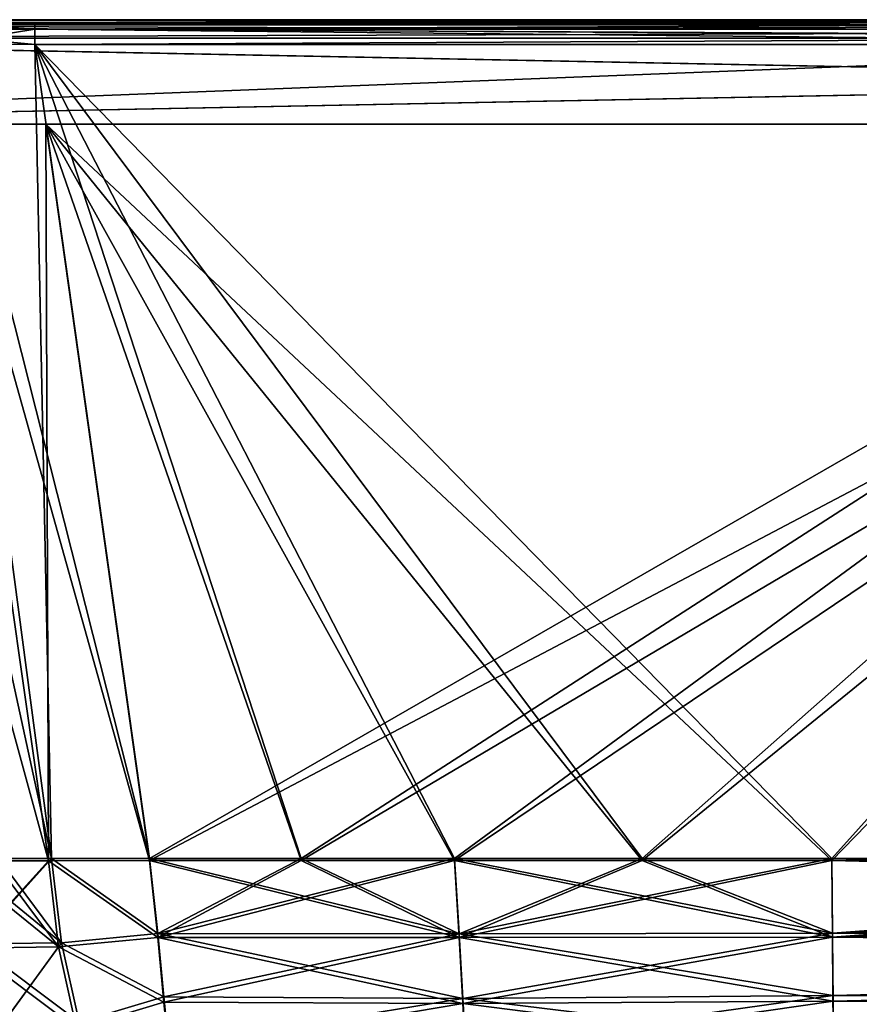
# Model space of a CAD drawing. Header units: millimetres. Extents: x -860 to 850, y -620 to 0.
# Tile 8 of 12: x -594 to -274, y -376 to 0. Entities that reach past the tile are written whole.
import ezdxf

# ---------------------------------------------------------------- set-up
doc = ezdxf.new("R2010")
doc.units = ezdxf.units.MM
doc.header["$LTSCALE"] = 65.185185
for name, color, linetype in [('106', 7, 'CONTINUOUS'), ('109', 7, 'CONTINUOUS'), ('11', 7, 'CONTINUOUS'), ('110', 7, 'CONTINUOUS'), ('112', 7, 'CONTINUOUS'), ('113', 7, 'CONTINUOUS'), ('116', 7, 'CONTINUOUS'), ('122', 7, 'CONTINUOUS'), ('123', 7, 'CONTINUOUS'), ('132', 7, 'CONTINUOUS'), ('134', 7, 'CONTINUOUS'), ('14', 7, 'CONTINUOUS'), ('15', 7, 'CONTINUOUS'), ('17', 7, 'CONTINUOUS'), ('18', 7, 'CONTINUOUS'), ('2', 7, 'CONTINUOUS'), ('21', 7, 'CONTINUOUS'), ('27', 7, 'CONTINUOUS'), ('28', 7, 'CONTINUOUS'), ('38', 7, 'CONTINUOUS'), ('41', 7, 'CONTINUOUS'), ('59', 7, 'CONTINUOUS'), ('61', 7, 'CONTINUOUS'), ('62', 7, 'CONTINUOUS'), ('63', 7, 'CONTINUOUS'), ('65', 7, 'CONTINUOUS'), ('68', 7, 'CONTINUOUS'), ('74', 7, 'CONTINUOUS'), ('83', 7, 'CONTINUOUS'), ('85', 7, 'CONTINUOUS'), ('86', 7, 'CONTINUOUS'), ('87', 7, 'CONTINUOUS'), ('89', 7, 'CONTINUOUS'), ('92', 7, 'CONTINUOUS'), ('99', 7, 'CONTINUOUS')]:
    doc.layers.add(name, color=color, linetype=linetype)

msp = doc.modelspace()

# ---------------------------------------------------------------- linework, layer by layer
at = {"layer": '106', "linetype": 'Continuous'}
for points in [[(-623.55, -9.46, -284.19), (-649.94, -9.53, -275.16), (-582.27, -320, -227.94), (-623.55, -9.46, -284.19)], [(-582.27, -320, -227.94), (-649.94, -9.53, -275.16), (-602.46, -320, -219.77), (-582.27, -320, -227.94)], [(-588.64, -9.62, -288.3), (-623.55, -9.46, -284.19), (-544.84, -320, -233.58), (-588.64, -9.62, -288.3)], [(-544.84, -320, -233.58), (-623.55, -9.46, -284.19), (-582.27, -320, -227.94), (-544.84, -320, -233.58)]]:
    msp.add_3dface(points, dxfattribs=at)
at = {"layer": '109', "linetype": 'Continuous'}
for points in [[(-588.64, -9.62, -288.3), (-544.84, -320, -233.58), (-487.08, -320, -233.58), (-588.64, -9.62, -288.3)], [(-5.65, -9.62, -288.3), (-588.64, -9.62, -288.3), (-284.61, -320, -233.58), (-5.65, -9.62, -288.3)], [(-284.61, -320, -233.58), (-588.64, -9.62, -288.3), (-357.03, -320, -233.58), (-284.61, -320, -233.58)], [(-357.03, -320, -233.58), (-588.64, -9.62, -288.3), (-428.62, -320, -233.58), (-357.03, -320, -233.58)], [(-428.62, -320, -233.58), (-588.64, -9.62, -288.3), (-487.08, -320, -233.58), (-428.62, -320, -233.58)], [(102.04, -320, -233.58), (-5.65, -9.62, -288.3), (-284.61, -320, -233.58), (102.04, -320, -233.58)]]:
    msp.add_3dface(points, dxfattribs=at)
at = {"layer": '11', "color": 7, "linetype": 'Continuous', "true_color": 0xfffff2}
for points in [[(-623.55, -9.46, 284.19), (-582.27, -320, 227.94), (-649.94, -9.53, 275.16), (-623.55, -9.46, 284.19)], [(-582.27, -320, 227.94), (-602.46, -320, 219.77), (-649.94, -9.53, 275.16), (-582.27, -320, 227.94)], [(-588.64, -9.62, 288.3), (-582.27, -320, 227.94), (-623.55, -9.46, 284.19), (-588.64, -9.62, 288.3)], [(-544.84, -320, 233.58), (-582.27, -320, 227.94), (-588.64, -9.62, 288.3), (-544.84, -320, 233.58)]]:
    msp.add_3dface(points, dxfattribs=at)
at = {"layer": '110', "linetype": 'Continuous'}
for points in [[(102.04, -320, -233.58), (-284.61, -320, -233.58), (-284.46, -348.47, -225.41), (102.04, -320, -233.58)], [(457.95, -320, -233.58), (102.04, -320, -233.58), (-284.46, -348.47, -225.41), (457.95, -320, -233.58)], [(450.67, -337.05, -228.26), (457.95, -320, -233.58), (-284.46, -348.47, -225.41), (450.67, -337.05, -228.26)], [(444.15, -354.68, -218.3), (450.67, -337.05, -228.26), (-284.46, -348.47, -225.41), (444.15, -354.68, -218.3)], [(-284.23, -372.18, -213.77), (444.15, -354.68, -218.3), (-284.46, -348.47, -225.41), (-284.23, -372.18, -213.77)], [(443.86, -355.48, -217.74), (444.15, -354.68, -218.3), (-284.23, -372.18, -213.77), (443.86, -355.48, -217.74)], [(437.19, -372.87, -202.66), (443.86, -355.48, -217.74), (-284.23, -372.18, -213.77), (437.19, -372.87, -202.66)], [(-284.07, -390.62, -200.31), (437.19, -372.87, -202.66), (-284.23, -372.18, -213.77), (-284.07, -390.62, -200.31)], [(432.01, -383.45, -189.55), (437.19, -372.87, -202.66), (-284.07, -390.62, -200.31), (432.01, -383.45, -189.55)]]:
    msp.add_3dface(points, dxfattribs=at)
at = {"layer": '112', "linetype": 'Continuous'}
for points in [[(-357.03, -320, -233.58), (-428.62, -320, -233.58), (-426.81, -348.62, -225.58), (-357.03, -320, -233.58)], [(-284.61, -320, -233.58), (-357.03, -320, -233.58), (-426.81, -348.62, -225.58), (-284.61, -320, -233.58)], [(-284.46, -348.47, -225.41), (-284.61, -320, -233.58), (-426.81, -348.62, -225.58), (-284.46, -348.47, -225.41)], [(-425.44, -373.26, -213.86), (-284.46, -348.47, -225.41), (-426.81, -348.62, -225.58), (-425.44, -373.26, -213.86)], [(-284.23, -372.18, -213.77), (-284.46, -348.47, -225.41), (-425.44, -373.26, -213.86), (-284.23, -372.18, -213.77)], [(-424.29, -391.89, -200.65), (-284.23, -372.18, -213.77), (-425.44, -373.26, -213.86), (-424.29, -391.89, -200.65)], [(-284.07, -390.62, -200.31), (-284.23, -372.18, -213.77), (-424.29, -391.89, -200.65), (-284.07, -390.62, -200.31)]]:
    msp.add_3dface(points, dxfattribs=at)
at = {"layer": '113', "linetype": 'Continuous'}
for points in [[(-487.08, -320, -233.58), (-544.84, -320, -233.58), (-541.69, -348.58, -225.49), (-487.08, -320, -233.58)], [(-428.62, -320, -233.58), (-487.08, -320, -233.58), (-541.69, -348.58, -225.49), (-428.62, -320, -233.58)], [(-426.81, -348.62, -225.58), (-428.62, -320, -233.58), (-541.69, -348.58, -225.49), (-426.81, -348.62, -225.58)], [(-539.45, -372.72, -213.86), (-426.81, -348.62, -225.58), (-541.69, -348.58, -225.49), (-539.45, -372.72, -213.86)], [(-425.44, -373.26, -213.86), (-426.81, -348.62, -225.58), (-539.45, -372.72, -213.86), (-425.44, -373.26, -213.86)], [(-537.47, -391.56, -200.41), (-425.44, -373.26, -213.86), (-539.45, -372.72, -213.86), (-537.47, -391.56, -200.41)], [(-424.29, -391.89, -200.65), (-425.44, -373.26, -213.86), (-537.47, -391.56, -200.41), (-424.29, -391.89, -200.65)]]:
    msp.add_3dface(points, dxfattribs=at)
at = {"layer": '116', "linetype": 'Continuous'}
for points in [[(-582.27, -320, -227.94), (-602.46, -320, -219.77), (-611.57, -352.43, -200.46), (-582.27, -320, -227.94)], [(-578.49, -352.05, -218.02), (-582.27, -320, -227.94), (-611.57, -352.43, -200.46), (-578.49, -352.05, -218.02)], [(-544.84, -320, -233.58), (-582.27, -320, -227.94), (-541.69, -348.58, -225.49), (-544.84, -320, -233.58)], [(-541.69, -348.58, -225.49), (-582.27, -320, -227.94), (-578.49, -352.05, -218.02), (-541.69, -348.58, -225.49)], [(-539.45, -372.72, -213.86), (-541.69, -348.58, -225.49), (-578.49, -352.05, -218.02), (-539.45, -372.72, -213.86)], [(-600.95, -382.95, -184.33), (-578.49, -352.05, -218.02), (-611.57, -352.43, -200.46), (-600.95, -382.95, -184.33)], [(-571.67, -382.38, -201.68), (-578.49, -352.05, -218.02), (-600.95, -382.95, -184.33), (-571.67, -382.38, -201.68)], [(-571.67, -382.38, -201.68), (-539.45, -372.72, -213.86), (-578.49, -352.05, -218.02), (-571.67, -382.38, -201.68)], [(-537.47, -391.56, -200.41), (-539.45, -372.72, -213.86), (-571.67, -382.38, -201.68), (-537.47, -391.56, -200.41)]]:
    msp.add_3dface(points, dxfattribs=at)
at = {"layer": '122', "linetype": 'Continuous'}
for points in [[(586.03, -1.36, -297.89), (-5.73, -1.36, -297.89), (-588.64, -3.79, -291.62), (586.03, -1.36, -297.89)], [(586.03, -3.79, -291.62), (586.03, -1.36, -297.89), (-588.64, -3.79, -291.62), (586.03, -3.79, -291.62)], [(-5.73, -1.36, -297.89), (-588.64, -1.36, -297.89), (-588.64, -3.79, -291.62), (-5.73, -1.36, -297.89)], [(-588.64, -9.62, -288.3), (-5.65, -9.62, -288.3), (586.03, -3.79, -291.62), (-588.64, -9.62, -288.3)], [(-588.64, -9.62, -288.3), (586.03, -3.79, -291.62), (-588.64, -3.79, -291.62), (-588.64, -9.62, -288.3)]]:
    msp.add_3dface(points, dxfattribs=at)
at = {"layer": '123', "linetype": 'Continuous'}
for points in [[(-588.64, -3.79, -291.62), (-625.84, -1.48, -293.46), (-649.98, -3.85, -279.07), (-588.64, -3.79, -291.62)], [(-588.64, -1.36, -297.89), (-625.84, -1.48, -293.46), (-588.64, -3.79, -291.62), (-588.64, -1.36, -297.89)], [(-588.64, -9.62, -288.3), (-588.64, -3.79, -291.62), (-649.98, -3.85, -279.07), (-588.64, -9.62, -288.3)], [(-623.55, -9.46, -284.19), (-588.64, -9.62, -288.3), (-649.98, -3.85, -279.07), (-623.55, -9.46, -284.19)]]:
    msp.add_3dface(points, dxfattribs=at)
at = {"layer": '132', "linetype": 'Continuous'}
for points in [[(843, -40, -350), (-843, -40, -350), (843, -7.12, -350), (843, -40, -350)], [(843, -7.12, -350), (-843, -40, -350), (838.05, -7.17, -350), (843, -7.12, -350)], [(838.05, -7.17, -350), (-843, -40, -350), (833.44, -7.19, -350), (838.05, -7.17, -350)], [(833.44, -7.19, -350), (-843, -40, -350), (-1.47, -7.19, -350), (833.44, -7.19, -350)], [(-1.47, -7.19, -350), (-843, -40, -350), (-833.44, -7.19, -350), (-1.47, -7.19, -350)]]:
    msp.add_3dface(points, dxfattribs=at)
at = {"layer": '134', "linetype": 'Continuous'}
for points in [[(-833.44, -0.19, -342.82), (-1.47, -0.19, -342.82), (833.44, -2.17, -347.88), (-833.44, -0.19, -342.82)], [(-833.44, -0.19, -342.82), (833.44, -2.17, -347.88), (-833.44, -2.17, -347.88), (-833.44, -0.19, -342.82)], [(833.44, -7.19, -350), (-1.47, -7.19, -350), (-833.44, -2.17, -347.88), (833.44, -7.19, -350)], [(833.44, -2.17, -347.88), (833.44, -7.19, -350), (-833.44, -2.17, -347.88), (833.44, -2.17, -347.88)], [(-1.47, -7.19, -350), (-833.44, -7.19, -350), (-833.44, -2.17, -347.88), (-1.47, -7.19, -350)]]:
    msp.add_3dface(points, dxfattribs=at)
at = {"layer": '14', "color": 7, "linetype": 'Continuous', "true_color": 0xfffff2}
for points in [[(-544.84, -320, 233.58), (-588.64, -9.62, 288.3), (-5.65, -9.62, 288.3), (-544.84, -320, 233.58)], [(-487.08, -320, 233.58), (-544.84, -320, 233.58), (-5.65, -9.62, 288.3), (-487.08, -320, 233.58)], [(-428.62, -320, 233.58), (-487.08, -320, 233.58), (-5.65, -9.62, 288.3), (-428.62, -320, 233.58)], [(-357.03, -320, 233.58), (-428.62, -320, 233.58), (-5.65, -9.62, 288.3), (-357.03, -320, 233.58)], [(-284.61, -320, 233.58), (-357.03, -320, 233.58), (-5.65, -9.62, 288.3), (-284.61, -320, 233.58)], [(102.04, -320, 233.58), (-284.61, -320, 233.58), (-5.65, -9.62, 288.3), (102.04, -320, 233.58)]]:
    msp.add_3dface(points, dxfattribs=at)
at = {"layer": '15', "color": 7, "linetype": 'Continuous', "true_color": 0xfffff2}
for points in [[(-284.61, -320, 233.58), (102.04, -320, 233.58), (450.67, -337.05, 228.26), (-284.61, -320, 233.58)], [(-284.46, -348.47, 225.41), (-284.61, -320, 233.58), (450.67, -337.05, 228.26), (-284.46, -348.47, 225.41)], [(444.15, -354.68, 218.3), (-284.46, -348.47, 225.41), (450.67, -337.05, 228.26), (444.15, -354.68, 218.3)], [(-284.23, -372.18, 213.77), (-284.46, -348.47, 225.41), (443.86, -355.48, 217.74), (-284.23, -372.18, 213.77)], [(443.86, -355.48, 217.74), (-284.46, -348.47, 225.41), (444.15, -354.68, 218.3), (443.86, -355.48, 217.74)], [(437.19, -372.87, 202.66), (-284.23, -372.18, 213.77), (443.86, -355.48, 217.74), (437.19, -372.87, 202.66)], [(-284.07, -390.62, 200.31), (-284.23, -372.18, 213.77), (437.19, -372.87, 202.66), (-284.07, -390.62, 200.31)], [(432.01, -383.45, 189.55), (-284.07, -390.62, 200.31), (437.19, -372.87, 202.66), (432.01, -383.45, 189.55)]]:
    msp.add_3dface(points, dxfattribs=at)
at = {"layer": '17', "color": 7, "linetype": 'Continuous', "true_color": 0xfffff2}
for points in [[(-428.62, -320, 233.58), (-357.03, -320, 233.58), (-284.46, -348.47, 225.41), (-428.62, -320, 233.58)], [(-428.62, -320, 233.58), (-284.46, -348.47, 225.41), (-426.81, -348.62, 225.58), (-428.62, -320, 233.58)], [(-357.03, -320, 233.58), (-284.61, -320, 233.58), (-284.46, -348.47, 225.41), (-357.03, -320, 233.58)], [(-284.46, -348.47, 225.41), (-284.23, -372.18, 213.77), (-426.81, -348.62, 225.58), (-284.46, -348.47, 225.41)], [(-426.81, -348.62, 225.58), (-284.23, -372.18, 213.77), (-425.44, -373.26, 213.86), (-426.81, -348.62, 225.58)], [(-284.23, -372.18, 213.77), (-284.07, -390.62, 200.31), (-425.44, -373.26, 213.86), (-284.23, -372.18, 213.77)], [(-425.44, -373.26, 213.86), (-284.07, -390.62, 200.31), (-424.29, -391.89, 200.65), (-425.44, -373.26, 213.86)]]:
    msp.add_3dface(points, dxfattribs=at)
at = {"layer": '18', "color": 7, "linetype": 'Continuous', "true_color": 0xfffff2}
for points in [[(-544.84, -320, 233.58), (-487.08, -320, 233.58), (-426.81, -348.62, 225.58), (-544.84, -320, 233.58)], [(-544.84, -320, 233.58), (-426.81, -348.62, 225.58), (-541.69, -348.58, 225.49), (-544.84, -320, 233.58)], [(-487.08, -320, 233.58), (-428.62, -320, 233.58), (-426.81, -348.62, 225.58), (-487.08, -320, 233.58)], [(-426.81, -348.62, 225.58), (-425.44, -373.26, 213.86), (-541.69, -348.58, 225.49), (-426.81, -348.62, 225.58)], [(-541.69, -348.58, 225.49), (-425.44, -373.26, 213.86), (-539.45, -372.72, 213.86), (-541.69, -348.58, 225.49)], [(-539.45, -372.72, 213.86), (-425.44, -373.26, 213.86), (-537.47, -391.56, 200.41), (-539.45, -372.72, 213.86)], [(-425.44, -373.26, 213.86), (-424.29, -391.89, 200.65), (-537.47, -391.56, 200.41), (-425.44, -373.26, 213.86)]]:
    msp.add_3dface(points, dxfattribs=at)
at = {"layer": '2', "color": 7, "linetype": 'Continuous', "true_color": 0xfffff2}
for points in [[(-833.44, -0.19, 342.82), (-1.47, -0.19, 342.82), (-588.64, -1.36, 297.89), (-833.44, -0.19, 342.82)], [(-625.84, -1.48, 293.46), (-833.44, -0.19, 342.82), (-588.64, -1.36, 297.89), (-625.84, -1.48, 293.46)], [(-588.64, -1.36, 297.89), (-1.47, -0.19, 342.82), (-5.73, -1.36, 297.89), (-588.64, -1.36, 297.89)]]:
    msp.add_3dface(points, dxfattribs=at)
at = {"layer": '21', "color": 7, "linetype": 'Continuous', "true_color": 0xfffff2}
for points in [[(-617.81, -320, 210.54), (-602.46, -320, 219.77), (-578.49, -352.05, 218.02), (-617.81, -320, 210.54)], [(-617.81, -320, 210.54), (-578.49, -352.05, 218.02), (-611.57, -352.43, 200.46), (-617.81, -320, 210.54)], [(-602.46, -320, 219.77), (-582.27, -320, 227.94), (-578.49, -352.05, 218.02), (-602.46, -320, 219.77)], [(-582.27, -320, 227.94), (-544.84, -320, 233.58), (-541.69, -348.58, 225.49), (-582.27, -320, 227.94)], [(-582.27, -320, 227.94), (-541.69, -348.58, 225.49), (-578.49, -352.05, 218.02), (-582.27, -320, 227.94)], [(-541.69, -348.58, 225.49), (-539.45, -372.72, 213.86), (-578.49, -352.05, 218.02), (-541.69, -348.58, 225.49)], [(-578.49, -352.05, 218.02), (-571.67, -382.38, 201.68), (-611.57, -352.43, 200.46), (-578.49, -352.05, 218.02)], [(-611.57, -352.43, 200.46), (-571.67, -382.38, 201.68), (-600.95, -382.95, 184.33), (-611.57, -352.43, 200.46)], [(-578.49, -352.05, 218.02), (-539.45, -372.72, 213.86), (-571.67, -382.38, 201.68), (-578.49, -352.05, 218.02)], [(-539.45, -372.72, 213.86), (-537.47, -391.56, 200.41), (-571.67, -382.38, 201.68), (-539.45, -372.72, 213.86)]]:
    msp.add_3dface(points, dxfattribs=at)
at = {"layer": '27', "color": 7, "linetype": 'Continuous', "true_color": 0xfffff2}
for points in [[(-588.64, -1.36, 297.89), (-5.73, -1.36, 297.89), (586.03, -3.79, 291.62), (-588.64, -1.36, 297.89)], [(-588.64, -1.36, 297.89), (586.03, -3.79, 291.62), (-588.64, -3.79, 291.62), (-588.64, -1.36, 297.89)], [(-5.65, -9.62, 288.3), (-588.64, -9.62, 288.3), (-588.64, -3.79, 291.62), (-5.65, -9.62, 288.3)], [(586.03, -9.62, 288.3), (-5.65, -9.62, 288.3), (-588.64, -3.79, 291.62), (586.03, -9.62, 288.3)], [(586.03, -3.79, 291.62), (586.03, -9.62, 288.3), (-588.64, -3.79, 291.62), (586.03, -3.79, 291.62)]]:
    msp.add_3dface(points, dxfattribs=at)
at = {"layer": '28', "color": 7, "linetype": 'Continuous', "true_color": 0xfffff2}
for points in [[(-625.84, -1.48, 293.46), (-588.64, -1.36, 297.89), (-649.98, -3.85, 279.07), (-625.84, -1.48, 293.46)], [(-588.64, -1.36, 297.89), (-588.64, -3.79, 291.62), (-649.98, -3.85, 279.07), (-588.64, -1.36, 297.89)], [(-588.64, -3.79, 291.62), (-623.55, -9.46, 284.19), (-649.98, -3.85, 279.07), (-588.64, -3.79, 291.62)], [(-588.64, -9.62, 288.3), (-623.55, -9.46, 284.19), (-588.64, -3.79, 291.62), (-588.64, -9.62, 288.3)]]:
    msp.add_3dface(points, dxfattribs=at)
at = {"layer": '38', "color": 7, "linetype": 'Continuous', "true_color": 0xfffff2}
for points in [[(-843, -40, 350), (843, -40, 350), (-843, -7.12, 350), (-843, -40, 350)], [(-843, -7.12, 350), (843, -40, 350), (-837.84, -7.17, 350), (-843, -7.12, 350)], [(-837.84, -7.17, 350), (843, -40, 350), (-833.44, -7.19, 350), (-837.84, -7.17, 350)], [(-833.44, -7.19, 350), (843, -40, 350), (-1.47, -7.19, 350), (-833.44, -7.19, 350)]]:
    msp.add_3dface(points, dxfattribs=at)
at = {"layer": '41', "color": 7, "linetype": 'Continuous', "true_color": 0xfffff2}
for points in [[(-1.47, -0.19, 342.82), (-833.44, -0.19, 342.82), (-833.44, -2.17, 347.88), (-1.47, -0.19, 342.82)], [(833.44, -0.19, 342.82), (-1.47, -0.19, 342.82), (-833.44, -2.17, 347.88), (833.44, -0.19, 342.82)], [(833.44, -0.19, 342.82), (-833.44, -2.17, 347.88), (833.44, -2.17, 347.88), (833.44, -0.19, 342.82)], [(-833.44, -7.19, 350), (-1.47, -7.19, 350), (833.44, -2.17, 347.88), (-833.44, -7.19, 350)], [(-833.44, -2.17, 347.88), (-833.44, -7.19, 350), (833.44, -2.17, 347.88), (-833.44, -2.17, 347.88)]]:
    msp.add_3dface(points, dxfattribs=at)
at = {"layer": '59', "color": 7, "linetype": 'Continuous', "true_color": 0xfffff2}
for points in [[(-579.65, -353.68, 221.48), (-583.42, -320.83, 231.67), (-613.72, -354.19, 203.34), (-579.65, -353.68, 221.48)], [(-583.42, -320.83, 231.67), (-604.22, -320.89, 223.24), (-613.72, -354.19, 203.34), (-583.42, -320.83, 231.67)], [(-541.7, -350, 229.23), (-544.84, -320.69, 237.51), (-583.42, -320.83, 231.67), (-541.7, -350, 229.23)], [(-579.65, -353.68, 221.48), (-541.7, -350, 229.23), (-583.42, -320.83, 231.67), (-579.65, -353.68, 221.48)], [(-539.47, -374.72, 217.32), (-541.7, -350, 229.23), (-579.65, -353.68, 221.48), (-539.47, -374.72, 217.32)], [(-602.91, -385.45, 186.75), (-579.65, -353.68, 221.48), (-613.72, -354.19, 203.34), (-602.91, -385.45, 186.75)], [(-572.77, -384.78, 204.68), (-579.65, -353.68, 221.48), (-602.91, -385.45, 186.75), (-572.77, -384.78, 204.68)], [(-572.77, -384.78, 204.68), (-539.47, -374.72, 217.32), (-579.65, -353.68, 221.48), (-572.77, -384.78, 204.68)], [(-537.5, -394.19, 203.42), (-539.47, -374.72, 217.32), (-572.77, -384.78, 204.68), (-537.5, -394.19, 203.42)]]:
    msp.add_3dface(points, dxfattribs=at)
at = {"layer": '61', "color": 7, "linetype": 'Continuous', "true_color": 0xfffff2}
for points in [[(-428.62, -320.69, 237.51), (-426.81, -350.04, 229.34), (-357.03, -320.69, 237.51), (-428.62, -320.69, 237.51)], [(-284.45, -349.97, 229.14), (-284.61, -320.69, 237.51), (-426.81, -350.04, 229.34), (-284.45, -349.97, 229.14)], [(-426.81, -350.04, 229.34), (-284.61, -320.69, 237.51), (-357.03, -320.69, 237.51), (-426.81, -350.04, 229.34)], [(-425.44, -375.27, 217.32), (-284.45, -349.97, 229.14), (-426.81, -350.04, 229.34), (-425.44, -375.27, 217.32)], [(-284.19, -374.28, 217.18), (-284.45, -349.97, 229.14), (-425.44, -375.27, 217.32), (-284.19, -374.28, 217.18)], [(-424.29, -394.52, 203.67), (-284.19, -374.28, 217.18), (-425.44, -375.27, 217.32), (-424.29, -394.52, 203.67)], [(-284.01, -393.31, 203.28), (-284.19, -374.28, 217.18), (-424.29, -394.52, 203.67), (-284.01, -393.31, 203.28)]]:
    msp.add_3dface(points, dxfattribs=at)
at = {"layer": '62', "color": 7, "linetype": 'Continuous', "true_color": 0xfffff2}
for points in [[(-544.84, -320.69, 237.51), (-541.7, -350, 229.23), (-487.08, -320.69, 237.51), (-544.84, -320.69, 237.51)], [(-541.7, -350, 229.23), (-426.81, -350.04, 229.34), (-428.62, -320.69, 237.51), (-541.7, -350, 229.23)], [(-541.7, -350, 229.23), (-428.62, -320.69, 237.51), (-487.08, -320.69, 237.51), (-541.7, -350, 229.23)], [(-541.7, -350, 229.23), (-539.47, -374.72, 217.32), (-426.81, -350.04, 229.34), (-541.7, -350, 229.23)], [(-539.47, -374.72, 217.32), (-425.44, -375.27, 217.32), (-426.81, -350.04, 229.34), (-539.47, -374.72, 217.32)], [(-539.47, -374.72, 217.32), (-537.5, -394.19, 203.42), (-425.44, -375.27, 217.32), (-539.47, -374.72, 217.32)], [(-537.5, -394.19, 203.42), (-424.29, -394.52, 203.67), (-425.44, -375.27, 217.32), (-537.5, -394.19, 203.42)]]:
    msp.add_3dface(points, dxfattribs=at)
at = {"layer": '63', "color": 7, "linetype": 'Continuous', "true_color": 0xfffff2}
for points in [[(-284.61, -320.69, 237.51), (-284.45, -349.97, 229.14), (102.04, -320.69, 237.51), (-284.61, -320.69, 237.51)], [(457.95, -320.69, 237.51), (-284.45, -349.97, 229.14), (450.68, -338.68, 231.95), (457.95, -320.69, 237.51)], [(-284.45, -349.97, 229.14), (457.95, -320.69, 237.51), (102.04, -320.69, 237.51), (-284.45, -349.97, 229.14)], [(450.68, -338.68, 231.95), (-284.45, -349.97, 229.14), (444.17, -357.01, 221.59), (450.68, -338.68, 231.95)], [(-284.45, -349.97, 229.14), (-284.19, -374.28, 217.18), (444.17, -357.01, 221.59), (-284.45, -349.97, 229.14)], [(444.17, -357.01, 221.59), (-284.19, -374.28, 217.18), (443.89, -357.81, 221.02), (444.17, -357.01, 221.59)], [(443.89, -357.81, 221.02), (-284.19, -374.28, 217.18), (437.25, -375.79, 205.4), (443.89, -357.81, 221.02)], [(-284.19, -374.28, 217.18), (-284.01, -393.31, 203.28), (437.25, -375.79, 205.4), (-284.19, -374.28, 217.18)]]:
    msp.add_3dface(points, dxfattribs=at)
at = {"layer": '65', "color": 7, "linetype": 'Continuous', "true_color": 0xfffff2}
for points in [[(-604.22, -320.89, 223.24), (-583.42, -320.83, 231.67), (-660.04, -40, 266.75), (-604.22, -320.89, 223.24)], [(-660.04, -40, 266.75), (-583.42, -320.83, 231.67), (-623.57, -40, 281.86), (-660.04, -40, 266.75)], [(-583.42, -320.83, 231.67), (-544.84, -320.69, 237.51), (-623.57, -40, 281.86), (-583.42, -320.83, 231.67)], [(-623.57, -40, 281.86), (-544.84, -320.69, 237.51), (-584.45, -40, 287.01), (-623.57, -40, 281.86)]]:
    msp.add_3dface(points, dxfattribs=at)
at = {"layer": '68', "color": 7, "linetype": 'Continuous', "true_color": 0xfffff2}
for points in [[(-544.84, -320.69, 237.51), (-487.08, -320.69, 237.51), (-584.45, -40, 287.01), (-544.84, -320.69, 237.51)], [(-357.03, -320.69, 237.51), (-284.61, -320.69, 237.51), (-584.45, -40, 287.01), (-357.03, -320.69, 237.51)], [(-584.45, -40, 287.01), (-284.61, -320.69, 237.51), (-11.77, -40, 287.01), (-584.45, -40, 287.01)], [(-428.62, -320.69, 237.51), (-357.03, -320.69, 237.51), (-584.45, -40, 287.01), (-428.62, -320.69, 237.51)], [(-487.08, -320.69, 237.51), (-428.62, -320.69, 237.51), (-584.45, -40, 287.01), (-487.08, -320.69, 237.51)], [(-284.61, -320.69, 237.51), (102.04, -320.69, 237.51), (-11.77, -40, 287.01), (-284.61, -320.69, 237.51)]]:
    msp.add_3dface(points, dxfattribs=at)
at = {"layer": '74', "linetype": 'Continuous'}
for points in [[(-584.45, -40, -287.01), (-623.57, -40, -281.86), (-843, -40, -350), (-584.45, -40, -287.01)], [(-584.45, -40, -287.01), (-843, -40, -350), (843, -40, -350), (-584.45, -40, -287.01)], [(-623.57, -40, 281.86), (-584.45, -40, 287.01), (-843, -40, 350), (-623.57, -40, 281.86)], [(-584.45, -40, 287.01), (-11.77, -40, 287.01), (-843, -40, 350), (-584.45, -40, 287.01)], [(-11.77, -40, 287.01), (573.78, -40, 287.01), (-843, -40, 350), (-11.77, -40, 287.01)], [(-843, -40, 350), (573.78, -40, 287.01), (843, -40, 350), (-843, -40, 350)], [(-11.77, -40, -287.01), (-584.45, -40, -287.01), (843, -40, -350), (-11.77, -40, -287.01)]]:
    msp.add_3dface(points, dxfattribs=at)
at = {"layer": '83', "linetype": 'Continuous'}
for points in [[(-604.22, -320.89, -223.24), (-579.65, -353.68, -221.48), (-620.04, -320.93, -213.73), (-604.22, -320.89, -223.24)], [(-620.04, -320.93, -213.73), (-579.65, -353.68, -221.48), (-613.72, -354.19, -203.34), (-620.04, -320.93, -213.73)], [(-583.42, -320.83, -231.67), (-579.65, -353.68, -221.48), (-604.22, -320.89, -223.24), (-583.42, -320.83, -231.67)], [(-583.42, -320.83, -231.67), (-544.84, -320.69, -237.51), (-541.7, -350, -229.23), (-583.42, -320.83, -231.67)], [(-579.65, -353.68, -221.48), (-583.42, -320.83, -231.67), (-541.7, -350, -229.23), (-579.65, -353.68, -221.48)], [(-539.47, -374.72, -217.32), (-579.65, -353.68, -221.48), (-541.7, -350, -229.23), (-539.47, -374.72, -217.32)], [(-579.65, -353.68, -221.48), (-572.77, -384.78, -204.68), (-613.72, -354.19, -203.34), (-579.65, -353.68, -221.48)], [(-613.72, -354.19, -203.34), (-572.77, -384.78, -204.68), (-602.91, -385.45, -186.75), (-613.72, -354.19, -203.34)], [(-572.77, -384.78, -204.68), (-579.65, -353.68, -221.48), (-539.47, -374.72, -217.32), (-572.77, -384.78, -204.68)], [(-537.5, -394.19, -203.42), (-572.77, -384.78, -204.68), (-539.47, -374.72, -217.32), (-537.5, -394.19, -203.42)]]:
    msp.add_3dface(points, dxfattribs=at)
at = {"layer": '85', "linetype": 'Continuous'}
for points in [[(-428.62, -320.69, -237.51), (-357.03, -320.69, -237.51), (-284.45, -349.97, -229.14), (-428.62, -320.69, -237.51)], [(-426.81, -350.04, -229.34), (-428.62, -320.69, -237.51), (-284.45, -349.97, -229.14), (-426.81, -350.04, -229.34)], [(-357.03, -320.69, -237.51), (-284.61, -320.69, -237.51), (-284.45, -349.97, -229.14), (-357.03, -320.69, -237.51)], [(-284.19, -374.28, -217.18), (-426.81, -350.04, -229.34), (-284.45, -349.97, -229.14), (-284.19, -374.28, -217.18)], [(-425.44, -375.27, -217.32), (-426.81, -350.04, -229.34), (-284.19, -374.28, -217.18), (-425.44, -375.27, -217.32)], [(-284.01, -393.31, -203.28), (-425.44, -375.27, -217.32), (-284.19, -374.28, -217.18), (-284.01, -393.31, -203.28)], [(-424.29, -394.52, -203.67), (-425.44, -375.27, -217.32), (-284.01, -393.31, -203.28), (-424.29, -394.52, -203.67)]]:
    msp.add_3dface(points, dxfattribs=at)
at = {"layer": '86', "linetype": 'Continuous'}
for points in [[(-541.7, -350, -229.23), (-544.84, -320.69, -237.51), (-426.81, -350.04, -229.34), (-541.7, -350, -229.23)], [(-426.81, -350.04, -229.34), (-544.84, -320.69, -237.51), (-487.08, -320.69, -237.51), (-426.81, -350.04, -229.34)], [(-428.62, -320.69, -237.51), (-426.81, -350.04, -229.34), (-487.08, -320.69, -237.51), (-428.62, -320.69, -237.51)], [(-539.47, -374.72, -217.32), (-541.7, -350, -229.23), (-425.44, -375.27, -217.32), (-539.47, -374.72, -217.32)], [(-541.7, -350, -229.23), (-426.81, -350.04, -229.34), (-425.44, -375.27, -217.32), (-541.7, -350, -229.23)], [(-537.5, -394.19, -203.42), (-539.47, -374.72, -217.32), (-425.44, -375.27, -217.32), (-537.5, -394.19, -203.42)], [(-537.5, -394.19, -203.42), (-425.44, -375.27, -217.32), (-424.29, -394.52, -203.67), (-537.5, -394.19, -203.42)]]:
    msp.add_3dface(points, dxfattribs=at)
at = {"layer": '87', "linetype": 'Continuous'}
for points in [[(-284.45, -349.97, -229.14), (-284.61, -320.69, -237.51), (450.68, -338.68, -231.95), (-284.45, -349.97, -229.14)], [(-284.61, -320.69, -237.51), (102.04, -320.69, -237.51), (450.68, -338.68, -231.95), (-284.61, -320.69, -237.51)], [(444.17, -357.01, -221.59), (-284.45, -349.97, -229.14), (450.68, -338.68, -231.95), (444.17, -357.01, -221.59)], [(-284.19, -374.28, -217.18), (-284.45, -349.97, -229.14), (443.89, -357.81, -221.02), (-284.19, -374.28, -217.18)], [(443.89, -357.81, -221.02), (-284.45, -349.97, -229.14), (444.17, -357.01, -221.59), (443.89, -357.81, -221.02)], [(437.25, -375.79, -205.4), (-284.19, -374.28, -217.18), (443.89, -357.81, -221.02), (437.25, -375.79, -205.4)], [(-284.01, -393.31, -203.28), (-284.19, -374.28, -217.18), (437.25, -375.79, -205.4), (-284.01, -393.31, -203.28)]]:
    msp.add_3dface(points, dxfattribs=at)
at = {"layer": '89', "linetype": 'Continuous'}
for points in [[(-583.42, -320.83, -231.67), (-604.22, -320.89, -223.24), (-623.57, -40, -281.86), (-583.42, -320.83, -231.67)], [(-584.45, -40, -287.01), (-583.42, -320.83, -231.67), (-623.57, -40, -281.86), (-584.45, -40, -287.01)], [(-544.84, -320.69, -237.51), (-583.42, -320.83, -231.67), (-584.45, -40, -287.01), (-544.84, -320.69, -237.51)]]:
    msp.add_3dface(points, dxfattribs=at)
at = {"layer": '92', "linetype": 'Continuous'}
for points in [[(-544.84, -320.69, -237.51), (-584.45, -40, -287.01), (-11.77, -40, -287.01), (-544.84, -320.69, -237.51)], [(-487.08, -320.69, -237.51), (-544.84, -320.69, -237.51), (-11.77, -40, -287.01), (-487.08, -320.69, -237.51)], [(-428.62, -320.69, -237.51), (-487.08, -320.69, -237.51), (-11.77, -40, -287.01), (-428.62, -320.69, -237.51)], [(-357.03, -320.69, -237.51), (-428.62, -320.69, -237.51), (-11.77, -40, -287.01), (-357.03, -320.69, -237.51)], [(-284.61, -320.69, -237.51), (-357.03, -320.69, -237.51), (-11.77, -40, -287.01), (-284.61, -320.69, -237.51)], [(102.04, -320.69, -237.51), (-284.61, -320.69, -237.51), (-11.77, -40, -287.01), (102.04, -320.69, -237.51)]]:
    msp.add_3dface(points, dxfattribs=at)
at = {"layer": '99', "linetype": 'Continuous'}
for points in [[(-5.73, -1.36, -297.89), (-833.44, -0.19, -342.82), (-588.64, -1.36, -297.89), (-5.73, -1.36, -297.89)], [(-833.44, -0.19, -342.82), (-5.73, -1.36, -297.89), (-1.47, -0.19, -342.82), (-833.44, -0.19, -342.82)], [(-588.64, -1.36, -297.89), (-833.44, -0.19, -342.82), (-625.84, -1.48, -293.46), (-588.64, -1.36, -297.89)]]:
    msp.add_3dface(points, dxfattribs=at)

doc.saveas('drawing.dxf')
